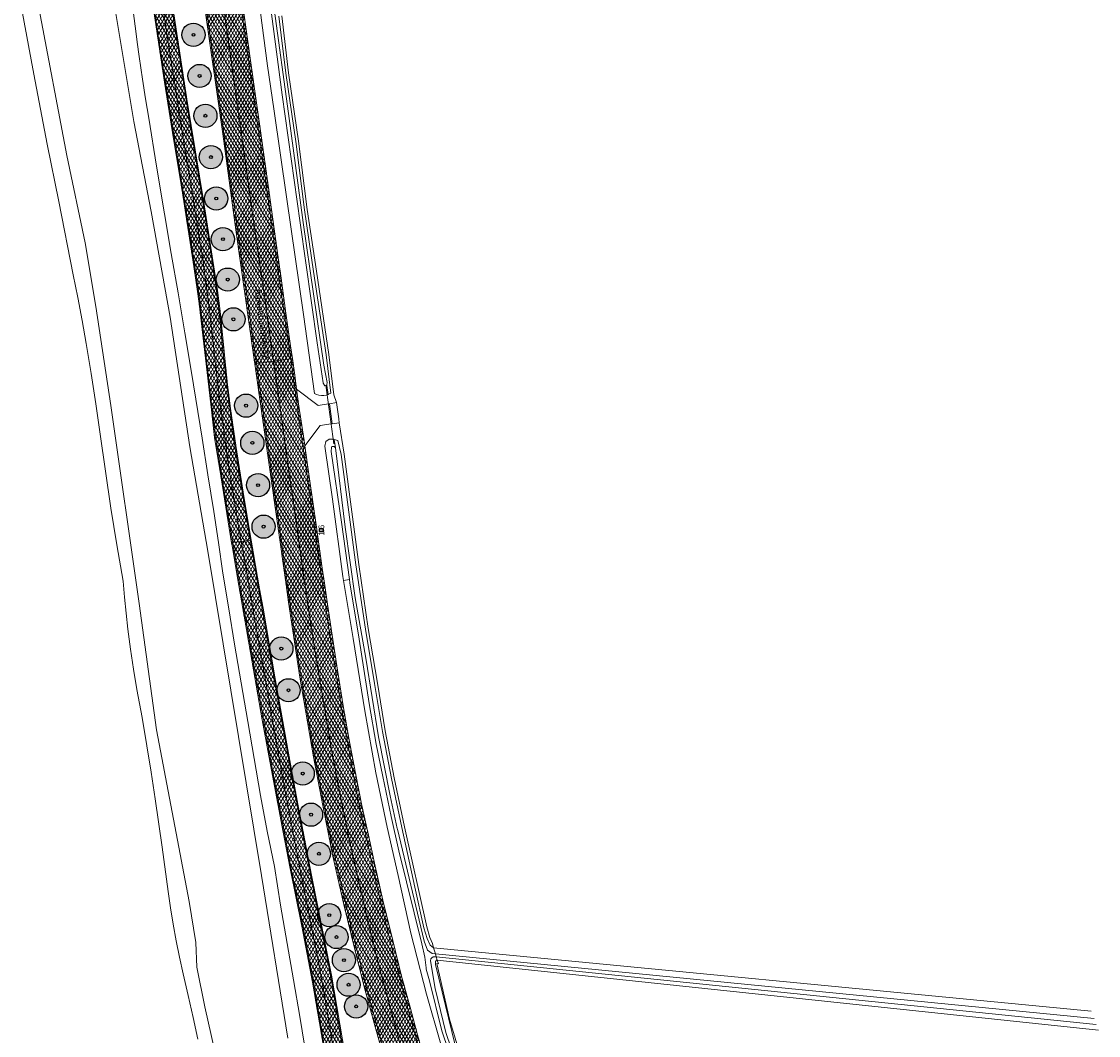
# Model space of a CAD drawing. Header units: metres. Extents: x 101608 to 104514, y 400798 to 405846.
# Tile 12 of 112: x 104285 to 104471, y 401476 to 401651. Entities that reach past the tile are written whole.
import ezdxf
from ezdxf.enums import TextEntityAlignment as Align

# ---------------------------------------------------------------- set-up
doc = ezdxf.new("R2010")
doc.units = ezdxf.units.M
for name, color, linetype, lineweight in [('B-WE-GR-BOOM-A', 63, 'Continuous', 25), ('B-WE-GR-BOOM-S', 90, 'Continuous', 25), ('B-WE-GR-BOUWLAND-GV', 80, 'Continuous', 13), ('B-WE-GR-GRAS-GV', 60, 'Continuous', 13), ('B-WE-IE-MEUBILAIR_WEGMEUBILAIR_PAAL-S', 7, 'Continuous', 25), ('B-WE-IE-TERREINAFSCHEIDING_KUNSTMATIG_HEKWERK_RASTER-G', 30, 'IE-TERREINAFSCHEIDING-KUNSTMATIG', 18), ('B-WE-KW-KUNSTWERK_DUIKER-G', 170, 'Continuous', 18), ('B-WE-OG-TOPOGRAFIE-T18', 7, 'Continuous', 18), ('B-WE-OG-WATER_SLOOT-GV', 120, 'Continuous', 18), ('B-WE-VH-GESLOTENVERHARDING_ASFALT-A-500', 12, 'Continuous', 18), ('B-WE-VH-KANTVERHARDING-G', 60, 'Continuous', 18), ('B-WE-VH-VERHARDING_ASFALT-GV', 252, 'Continuous', 18), ('B-WE-VH-VERHARDING_BETONSTRAATSTEEN-GV', 252, 'Continuous', 18), ('B-WE-VW-MARKERING_PICTOGRAM-G', 7, 'Continuous', 18)]:
    doc.layers.add(name, color=color, linetype=linetype, lineweight=lineweight)
doc.layers.add('Label_Puntobject', color=255, linetype='Continuous')
doc.styles.add('NLCS-ISO', font='NLCS-ISO.ttf')
doc.styles.add('NLCS-ISO-ANNOTATIVE-T25', font='NLCS-ISO.ttf', dxfattribs={"height": 2.5})
doc.linetypes.add('IE-TERREINAFSCHEIDING-KUNSTMATIG', pattern='A,4,[82,NLCS.SHX,S=0.75,R=90,X=0,Y=0],4,-2', length=10)
pattern_1 = [(60, (0, 0), (-0.4330127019, 0.25), []), (120, (0, 0), (-0.4330127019, -0.25), [])]

# ---------------------------------------------------------------- blocks, each defined once
blk = doc.blocks.new('SIE-WEG_PAAL_HECTOMETERPAAL-SO')
at = {"color": 0, "linetype": 'ByBlock', "lineweight": -2}
blk.add_lwpolyline([(-1.44375, -0.94375), (1.44375, -0.94375), (1.44375, 0.94375), (-1.44375, 0.94375)], close=True, dxfattribs=at)
at = {"color": 0, "linetype": 'ByBlock', "lineweight": -2, "style": 'NLCS-ISO'}
blk.add_text('hm', height=1.5, dxfattribs=at).set_placement((0, 0), align=Align.MIDDLE_CENTER)
at = {"style": 'NLCS-ISO'}
blk.add_attdef('WAARDE', (2.13125, -1.69375), '', height=1.5, dxfattribs=at)
blk = doc.blocks.new('SGR-BOOM_01-SO')
at = {"layer": 'B-WE-GR-BOOM-A'}
h = blk.add_hatch(color=256, dxfattribs=at)
h.dxf.hatch_style = 1
edge = h.paths.add_edge_path()
edge.add_arc((0, 0), 2, 0, 360)
at = {"color": 0, "linetype": 'ByBlock', "lineweight": -2}
for radius in [2, 0.25]:
    blk.add_circle((0, 0), radius, dxfattribs=at)

msp = doc.modelspace()

# ---------------------------------------------------------------- hatches: boundary and pattern name
at = {"layer": 'B-WE-VH-GESLOTENVERHARDING_ASFALT-A-500'}
h = msp.add_hatch(dxfattribs=at)
h.set_pattern_fill('AVH-ASFALT-SOD', color=256, scale=0.5, pattern_type=2)
h.set_pattern_definition(pattern_1)
h.paths.add_polyline_path([(104315.223, 401686.467), (104312.243, 401686.054), (104311.988, 401686.019), (104313.303, 401676.785), (104314.87, 401665.76), (104316.764, 401652.48), (104319.739, 401631.613), (104321.994, 401615.057), (104325.019, 401593.514), (104325.238, 401591.962), (104325.524, 401592.001), (104328.473, 401592.413), (104327.104, 401602.351), (104325.384, 401614.281), (104323.715, 401626.155), (104322.098, 401637.624), (104322.037, 401638.06), (104320.342, 401649.979), (104318.701, 401661.827), (104316.743, 401675.749), (104315.325, 401685.727)])
h = msp.add_hatch(dxfattribs=at)
h.set_pattern_fill('AVH-ASFALT-SOD', color=256, scale=0.5, pattern_type=2)
h.set_pattern_definition(pattern_1)
h.paths.add_polyline_path([(104318.501, 401686.921), (104318.187, 401686.877), (104315.223, 401686.467), (104315.325, 401685.727), (104316.743, 401675.749), (104318.701, 401661.827), (104320.342, 401649.979), (104322.037, 401638.06), (104322.098, 401637.624), (104323.715, 401626.155), (104325.384, 401614.281), (104327.104, 401602.351), (104328.473, 401592.413), (104331.45, 401592.829), (104331.727, 401592.868), (104331.405, 401595.095), (104330.613, 401600.699), (104329.809, 401606.754), (104329.191, 401611.037), (104328.377, 401616.94), (104327.637, 401622.308), (104326.938, 401627.226), (104326.147, 401632.946), (104325.361, 401638.212), (104324.516, 401644.277), (104323.645, 401650.451), (104322.966, 401655.533), (104321.83, 401663.432), (104320.87, 401670.45), (104319.838, 401677.806), (104318.744, 401685.193)])
h = msp.add_hatch(dxfattribs=at)
h.set_pattern_fill('AVH-ASFALT-SOD', color=256, scale=0.5, pattern_type=2)
h.set_pattern_definition(pattern_1)
h.paths.add_polyline_path([(104310.033, 401660.51), (104309.84, 401660.483), (104308.382, 401660.281), (104306.862, 401660.071), (104306.737, 401660.053), (104306.979, 401658.506), (104308.501, 401648.199), (104309.676, 401640.517), (104311.253, 401630.798), (104312.755, 401621.433), (104314.562, 401609.916), (104315.316, 401604.836), (104315.634, 401602.352), (104316.475, 401595.396), (104317.76, 401584.041), (104318.309, 401579.276), (104319.441, 401572.285), (104321.254, 401561.108), (104321.451, 401561.137), (104322.91, 401561.345), (104324.463, 401561.562), (104324.614, 401561.583), (104323.395, 401568.73), (104321.996, 401577.867), (104321.081, 401584.242), (104320.508, 401588.864), (104319.965, 401594.074), (104319.247, 401601.071), (104318.823, 401604.589), (104316.438, 401619.766), (104313.53, 401637.632), (104311.511, 401650.814)])
h = msp.add_hatch(dxfattribs=at)
h.set_pattern_fill('AVH-ASFALT-SOD', color=256, scale=0.5, pattern_type=2)
h.set_pattern_definition(pattern_1)
h.paths.add_polyline_path([(104328.473, 401592.413), (104325.524, 401592.001), (104325.238, 401591.962), (104327.702, 401574.527), (104330.634, 401553.89), (104331.059, 401550.899), (104333.047, 401537.963), (104335.396, 401524.222), (104336.977, 401515.793), (104338.694, 401507.067), (104340.597, 401498.749), (104342.498, 401490.977), (104344.067, 401484.768), (104346.028, 401477.652), (104347.513, 401472.334), (104350.09, 401463.888), (104350.401, 401463.987), (104353.28, 401464.91), (104352.527, 401467.262), (104350.812, 401472.905), (104349.095, 401479.111), (104346.944, 401487.141), (104344.896, 401495.212), (104343.174, 401502.65), (104341.589, 401509.698), (104340.02, 401517.347), (104338.523, 401525.107), (104335.559, 401542.912), (104333.778, 401554.776), (104332.109, 401566.722), (104330.41, 401578.565), (104328.741, 401590.47)])
h = msp.add_hatch(dxfattribs=at)
h.set_pattern_fill('AVH-ASFALT-SOD', color=256, scale=0.5, pattern_type=2)
h.set_pattern_definition(pattern_1)
h.paths.add_polyline_path([(104333.866, 401577.832), (104333.739, 401578.723), (104332.864, 401584.675), (104332.469, 401587.585), (104332.135, 401590.044), (104331.727, 401592.868), (104331.45, 401592.829), (104328.473, 401592.413), (104328.741, 401590.47), (104330.41, 401578.565), (104332.109, 401566.722), (104333.778, 401554.776), (104335.559, 401542.912), (104338.523, 401525.107), (104340.02, 401517.347), (104341.589, 401509.698), (104343.174, 401502.65), (104344.896, 401495.212), (104346.944, 401487.141), (104349.095, 401479.111), (104350.812, 401472.905), (104352.527, 401467.262), (104353.28, 401464.91), (104356.044, 401465.796), (104356.384, 401465.905), (104356.198, 401466.502), (104354.693, 401471.4), (104353.342, 401476.268), (104352.126, 401480.798), (104350.524, 401486.607), (104349.049, 401492.538), (104347.358, 401499.473), (104345.999, 401505.362), (104344.952, 401510.186), (104343.719, 401515.83), (104342.632, 401521.38), (104341.49, 401527.414), (104340.555, 401532.628), (104339.494, 401539.144), (104338.577, 401545.198), (104337.775, 401550.546), (104337.247, 401554.14), (104336.869, 401556.714), (104335.884, 401563.797), (104334.615, 401572.556)])
h = msp.add_hatch(dxfattribs=at)
h.set_pattern_fill('AVH-ASFALT-SOD', color=256, scale=0.5, pattern_type=2)
h.set_pattern_definition(pattern_1)
h.paths.add_polyline_path([(104326.048, 401553.174), (104324.614, 401561.583), (104324.463, 401561.562), (104322.91, 401561.345), (104321.451, 401561.137), (104321.254, 401561.108), (104321.335, 401560.606), (104322.481, 401553.765), (104324.481, 401542.203), (104326.539, 401530.584), (104328.292, 401520.99), (104330.151, 401511.233), (104331.379, 401504.947), (104333.386, 401494.978), (104335.198, 401485.353), (104337.651, 401470.971), (104339.288, 401460.627), (104339.446, 401460.654), (104340.906, 401460.899), (104342.482, 401461.164), (104342.673, 401461.197), (104342.24, 401463.844), (104340.815, 401472.693), (104338.459, 401486.522), (104337.188, 401493.157), (104335.11, 401503.481), (104332.525, 401516.955), (104331.067, 401524.852), (104328.692, 401537.993), (104326.687, 401549.858)])

# ---------------------------------------------------------------- linework, layer by layer
at = {"layer": 'B-WE-GR-BOUWLAND-GV', "flags": 128}
msp.add_lwpolyline([(104315.4, 401475.49), (104314.61, 401479.264), (104313.765, 401483.025), (104312.864, 401486.774), (104312.255, 401489.627), (104311.693, 401492.489), (104311.179, 401495.36), (104310.723, 401498.168), (104310.312, 401500.984), (104309.27, 401508.597), (104308.057, 401516.973), (104307.374, 401521.547), (104306.64, 401526.114), (104305.801, 401530.982), (104304.905, 401535.839), (104304.317, 401539.289), (104303.798, 401542.75), (104303.347, 401546.221), (104303.039, 401548.967), (104302.775, 401551.718), (104302.553, 401554.473), (104301.467, 401560.764), (104300.442, 401567.066), (104299.466, 401573.462), (104298.553, 401579.868), (104297.824, 401585.084), (104297.028, 401590.29), (104296.166, 401595.486), (104295.463, 401599.446), (104294.722, 401603.4), (104293.942, 401607.346), (104291.427, 401619.942), (104289.413, 401629.824), (104287.15, 401641.94), (104285.01, 401653.369)], dxfattribs=at)
at = {"layer": 'B-WE-GR-GRAS-GV', "flags": 128}
for points in [[(104329.894, 401652.004), (104331.074, 401642.172), (104332.801, 401630.356), (104334.298, 401618.567), (104335.88, 401607.971), (104338.035, 401593.576), (104338.908, 401586.643), (104339.333, 401585.282), (104339.721, 401582.486), (104339.817, 401581.791), (104340.647, 401576.411), (104343.197, 401557.362), (104344.833, 401546.316), (104346.403, 401536.911), (104347.745, 401528.661), (104349.295, 401520.566), (104351.077, 401512.135), (104354.901, 401494.861), (104355.448, 401493.07), (104355.883, 401492.027), (104356.099, 401491.282), (104469.56, 401480.345)], [(104470.791, 401477.088), (104356.716, 401489.158), (104356.921, 401488.506), (104356.63, 401488.535), (104358.829, 401478.975), (104360.778, 401472.433)]]:
    msp.add_lwpolyline(points, dxfattribs=at)
at = {"layer": 'B-WE-IE-TERREINAFSCHEIDING_KUNSTMATIG_HEKWERK_RASTER-G', "flags": 128}
msp.add_lwpolyline([(104356.921, 401488.506), (104356.63, 401488.535), (104358.829, 401478.975), (104360.778, 401472.433), (104363.572, 401463.783), (104367.963, 401450.853), (104370.982, 401441.753), (104375.633, 401429.496), (104380.048, 401418.042), (104384.554, 401405.596), (104388.041, 401396.176), (104391.399, 401386.337), (104394.714, 401375.733), (104396.958, 401368.373), (104398.986, 401361.059), (104400.723, 401354.425), (104402.612, 401346.406), (104403.956, 401339.732), (104405.145, 401332.719), (104405.623, 401329.052), (104405.634, 401328.97), (104406.646, 401321.686), (104407.415, 401317.066), (104407.765, 401315.691), (104407.994, 401314.793)], dxfattribs=at)
at = {"layer": 'B-WE-KW-KUNSTWERK_DUIKER-G', "flags": 128}
msp.add_lwpolyline([(104338.902, 401578.157), (104337.506, 401588.276)], dxfattribs=at)
at = {"layer": 'B-WE-OG-WATER_SLOOT-GV', "flags": 128}
for points in [[(104325.424, 401658.744), (104326.451, 401650.76), (104327.465, 401643.348), (104328.535, 401635.944), (104330.804, 401620.345), (104333.669, 401600.504), (104335.537, 401586.838), (104335.921, 401586.669), (104336.325, 401586.559), (104336.741, 401586.508), (104337.16, 401586.52), (104337.573, 401586.592), (104337.729, 401586.644), (104337.894, 401586.699), (104337.688, 401588.213), (104337.348, 401588.201), (104337.067, 401588.64), (104337.069, 401588.708), (104336.037, 401595.61), (104333.078, 401616.287), (104329.958, 401638.375), (104327.245, 401658.931)], [(104327.245, 401658.931), (104329.958, 401638.375), (104333.078, 401616.287), (104336.037, 401595.61), (104337.069, 401588.708), (104337.067, 401588.64), (104337.348, 401588.201), (104337.688, 401588.213), (104337.691, 401588.326), (104337.694, 401588.394), (104337.706, 401588.779), (104337.164, 401591.766), (104333.601, 401616.339), (104331.059, 401635.144), (104328.584, 401653.177)], [(104300.712, 401655.867), (104304.41, 401633.787), (104307.367, 401618.219), (104310.637, 401599.991), (104314.022, 401577.678), (104317.146, 401559.667), (104326.399, 401503.752), (104330.945, 401475.675)], [(104330.945, 401475.675), (104326.399, 401503.752), (104317.146, 401559.667), (104314.022, 401577.678), (104310.637, 401599.991), (104307.367, 401618.219), (104304.41, 401633.787), (104300.712, 401655.867)], [(104285.01, 401653.369), (104287.15, 401641.94), (104289.413, 401629.824), (104291.427, 401619.942), (104293.942, 401607.346), (104294.722, 401603.4), (104295.463, 401599.446), (104296.166, 401595.486), (104297.028, 401590.29), (104297.824, 401585.084), (104298.553, 401579.868), (104299.466, 401573.462), (104300.442, 401567.066), (104301.467, 401560.764), (104302.553, 401554.473), (104302.775, 401551.718), (104303.039, 401548.967), (104303.347, 401546.221), (104303.798, 401542.75), (104304.317, 401539.289), (104304.905, 401535.839), (104305.801, 401530.982), (104306.64, 401526.114), (104307.374, 401521.547), (104308.057, 401516.973), (104309.27, 401508.597), (104310.312, 401500.984), (104310.723, 401498.168), (104311.179, 401495.36), (104311.693, 401492.489), (104312.255, 401489.627), (104312.864, 401486.774), (104313.765, 401483.025), (104314.61, 401479.264), (104315.4, 401475.49)], [(104319.956, 401466.245), (104316.654, 401481.08), (104315.241, 401487.949), (104315.094, 401492.166), (104313.912, 401499.258), (104308.303, 401528.863), (104305.31, 401550.63), (104300.391, 401584.789), (104297.841, 401601.872), (104295.961, 401612.813), (104292.85, 401627.918), (104288.059, 401653.096)], [(104288.059, 401653.096), (104292.85, 401627.918), (104295.961, 401612.813), (104297.841, 401601.872), (104300.391, 401584.789), (104305.31, 401550.63), (104308.303, 401528.863), (104313.912, 401499.258), (104315.094, 401492.166), (104315.241, 401487.949), (104316.654, 401481.08), (104319.956, 401466.245)], [(104335.075, 401466.704), (104333.033, 401479.447), (104331.899, 401485.717), (104330.807, 401491.995), (104329.7, 401498.632), (104328.639, 401505.278), (104327.411, 401511.406), (104326.251, 401517.548), (104325.121, 401523.918), (104324.064, 401530.301), (104322.905, 401536.963), (104321.769, 401543.629), (104320.748, 401549.75), (104319.747, 401555.875), (104318.969, 401561.18), (104318.166, 401566.481), (104317.175, 401572.811), (104316.149, 401579.135), (104314.331, 401590.478), (104313.195, 401597.345), (104312.032, 401604.208), (104310.837, 401611.022), (104309.672, 401617.841), (104308.304, 401626.083), (104306.978, 401634.333), (104306.411, 401637.68), (104305.878, 401641.033), (104305.298, 401644.956), (104304.958, 401647.46), (104304.764, 401648.886), (104304.276, 401652.822)], [(104328.584, 401653.177), (104331.059, 401635.144), (104333.601, 401616.339), (104337.164, 401591.766), (104337.706, 401588.779), (104337.694, 401588.394), (104337.691, 401588.326), (104337.688, 401588.213), (104337.894, 401586.699), (104337.983, 401586.729), (104338.368, 401586.927), (104337.539, 401593.507), (104335.385, 401607.897), (104333.803, 401618.499), (104332.306, 401630.289), (104330.579, 401642.106), (104329.397, 401651.942)], [(104363.489, 401461.154), (104358.215, 401476.667), (104356.344, 401484.275), (104355.555, 401489.008), (104355.616, 401489.368), (104355.765, 401489.517), (104356.036, 401489.713), (104356.358, 401489.701), (104356.563, 401489.683), (104356.398, 401490.252), (104355.875, 401490.297), (104355.03, 401490.845), (104354.445, 401492.428), (104350.997, 401506.885), (104349.855, 401511.705), (104349.792, 401511.865), (104348.63, 401517.501), (104346.612, 401527.653), (104344.383, 401541.234), (104342.577, 401551.628), (104340.849, 401563.811), (104339.145, 401577.512), (104338.925, 401577.723), (104338.516, 401577.691), (104338.466, 401577.556), (104338.444, 401576.854), (104340.195, 401564.67), (104341.562, 401554.764), (104341.637, 401554.219), (104343.283, 401544.465), (104345.001, 401533.416), (104346.195, 401526.358), (104347.338, 401520.831), (104348.749, 401513.917), (104350.111, 401508), (104354.047, 401491.93), (104354.571, 401489.655), (104354.831, 401487.791), (104354.827, 401487.588), (104355.378, 401485.561), (104357.506, 401476.956), (104363.176, 401460.31)], [(104363.176, 401460.31), (104357.506, 401476.956), (104355.378, 401485.561), (104354.827, 401487.588), (104354.831, 401487.791), (104354.571, 401489.655), (104354.047, 401491.93), (104350.111, 401508), (104348.749, 401513.917), (104347.338, 401520.831), (104346.195, 401526.358), (104345.001, 401533.416), (104343.283, 401544.465), (104341.637, 401554.219), (104341.562, 401554.764), (104340.558, 401554.618), (104342.203, 401544.609), (104344.239, 401532.135), (104346.133, 401521.442), (104348.096, 401512.096), (104349.984, 401503.72), (104352.183, 401493.815), (104354.845, 401483.295), (104357.332, 401474.643)], [(104469.56, 401480.345), (104356.099, 401491.282), (104356.398, 401490.252), (104470.048, 401479.054)], [(104470.048, 401479.054), (104356.398, 401490.252), (104356.563, 401489.683), (104470.423, 401478.063)], [(104359.801, 401474.497), (104356.427, 401488.371), (104356.425, 401488.68), (104356.445, 401488.894), (104356.571, 401489.151), (104356.716, 401489.158), (104356.563, 401489.683), (104356.358, 401489.701), (104356.036, 401489.713), (104355.765, 401489.517), (104355.616, 401489.368), (104355.555, 401489.008), (104356.344, 401484.275), (104358.215, 401476.667), (104363.489, 401461.154)]]:
    msp.add_lwpolyline(points, dxfattribs=at)
for points in [[(104339.145, 401577.512), (104338.954, 401578.918), (104338.792, 401578.964), (104338.069, 401578.981), (104337.483, 401578.574), (104337.325, 401577.784), (104338.639, 401568.649), (104340.447, 401555.291), (104340.558, 401554.618), (104341.562, 401554.764), (104340.195, 401564.67), (104338.444, 401576.854), (104338.466, 401577.556), (104338.516, 401577.691), (104338.925, 401577.723)], [(104338.954, 401578.918), (104339.145, 401577.512), (104340.849, 401563.811), (104342.577, 401551.628), (104344.383, 401541.234), (104346.612, 401527.653), (104348.63, 401517.501), (104349.792, 401511.865), (104349.855, 401511.705), (104350.997, 401506.885), (104354.445, 401492.428), (104355.03, 401490.845), (104355.875, 401490.297), (104356.398, 401490.252), (104356.099, 401491.282), (104355.48, 401491.695), (104354.977, 401492.9), (104354.417, 401494.733), (104352.856, 401501.707), (104350.588, 401512.03), (104348.805, 401520.467), (104347.253, 401528.574), (104345.909, 401536.83), (104344.339, 401546.239), (104342.702, 401557.292), (104340.155, 401576.32), (104339.583, 401578.741)]]:
    msp.add_lwpolyline(points, close=True, dxfattribs=at)
at = {"layer": 'B-WE-OG-WATER_SLOOT-GV'}
msp.add_lwpolyline([(104470.423, 401478.063), (104356.563, 401489.683), (104356.716, 401489.158), (104470.791, 401477.088)], dxfattribs=at)
at = {"layer": 'B-WE-VH-KANTVERHARDING-G', "flags": 128}
msp.add_lwpolyline([(104315.223, 401686.467), (104312.243, 401686.054), (104311.988, 401686.019), (104313.303, 401676.785), (104314.87, 401665.76), (104316.764, 401652.48), (104319.739, 401631.613), (104321.994, 401615.057), (104325.019, 401593.514), (104325.238, 401591.962), (104325.524, 401592.001), (104328.473, 401592.413), (104327.104, 401602.351), (104325.384, 401614.281), (104323.715, 401626.155), (104322.098, 401637.624), (104322.037, 401638.06), (104320.342, 401649.979), (104318.701, 401661.827), (104316.743, 401675.749), (104315.325, 401685.727)], close=True, dxfattribs=at)
for points in [[(104318.701, 401661.827), (104320.342, 401649.979), (104322.037, 401638.06), (104322.098, 401637.624), (104323.715, 401626.155), (104325.384, 401614.281), (104327.104, 401602.351), (104328.473, 401592.413), (104331.45, 401592.829), (104331.727, 401592.868), (104331.405, 401595.095), (104330.613, 401600.699), (104329.809, 401606.754), (104329.191, 401611.037), (104328.377, 401616.94), (104327.637, 401622.308), (104326.938, 401627.226), (104326.147, 401632.946), (104325.361, 401638.212), (104324.516, 401644.277), (104323.645, 401650.451), (104322.966, 401655.533)], [(104306.979, 401658.506), (104308.501, 401648.199), (104309.676, 401640.517), (104311.253, 401630.798), (104312.755, 401621.433), (104314.562, 401609.916), (104315.316, 401604.836), (104315.634, 401602.352), (104316.475, 401595.396), (104317.76, 401584.041), (104318.309, 401579.276), (104319.441, 401572.285), (104321.254, 401561.108), (104321.451, 401561.137), (104322.91, 401561.345), (104324.463, 401561.562), (104324.614, 401561.583), (104323.395, 401568.73), (104321.996, 401577.867), (104321.081, 401584.242), (104320.508, 401588.864), (104319.965, 401594.074), (104319.247, 401601.071), (104318.823, 401604.589), (104316.438, 401619.766), (104313.53, 401637.632), (104311.511, 401650.814), (104310.033, 401660.51)], [(104350.812, 401472.905), (104349.095, 401479.111), (104346.944, 401487.141), (104344.896, 401495.212), (104343.174, 401502.65), (104341.589, 401509.698), (104340.02, 401517.347), (104338.523, 401525.107), (104335.559, 401542.912), (104333.778, 401554.776), (104332.109, 401566.722), (104330.41, 401578.565), (104328.741, 401590.47), (104328.473, 401592.413), (104325.524, 401592.001), (104325.238, 401591.962), (104327.702, 401574.527), (104330.634, 401553.89), (104331.059, 401550.899), (104333.047, 401537.963), (104335.396, 401524.222), (104336.977, 401515.793), (104338.694, 401507.067), (104340.597, 401498.749), (104342.498, 401490.977), (104344.067, 401484.768), (104346.028, 401477.652), (104347.513, 401472.334)], [(104354.693, 401471.4), (104353.342, 401476.268), (104352.126, 401480.798), (104350.524, 401486.607), (104349.049, 401492.538), (104347.358, 401499.473), (104345.999, 401505.362), (104344.952, 401510.186), (104343.719, 401515.83), (104342.632, 401521.38), (104341.49, 401527.414), (104340.555, 401532.628), (104339.494, 401539.144), (104338.577, 401545.198), (104337.775, 401550.546), (104337.247, 401554.14), (104336.869, 401556.714), (104335.884, 401563.797), (104334.615, 401572.556), (104333.866, 401577.832), (104333.739, 401578.723), (104332.864, 401584.675), (104332.469, 401587.585), (104332.135, 401590.044), (104331.727, 401592.868), (104331.45, 401592.829), (104328.473, 401592.413), (104328.741, 401590.47), (104330.41, 401578.565), (104332.109, 401566.722), (104333.778, 401554.776), (104335.559, 401542.912), (104338.523, 401525.107), (104340.02, 401517.347), (104341.589, 401509.698), (104343.174, 401502.65), (104344.896, 401495.212), (104346.944, 401487.141), (104349.095, 401479.111), (104350.812, 401472.905)], [(104340.815, 401472.693), (104338.459, 401486.522), (104337.188, 401493.157), (104335.11, 401503.481), (104332.525, 401516.955), (104331.067, 401524.852), (104328.692, 401537.993), (104326.687, 401549.858), (104326.048, 401553.174), (104324.614, 401561.583), (104324.463, 401561.562), (104322.91, 401561.345), (104321.451, 401561.137), (104321.254, 401561.108), (104321.335, 401560.606), (104322.481, 401553.765), (104324.481, 401542.203), (104326.539, 401530.584), (104328.292, 401520.99), (104330.151, 401511.233), (104331.379, 401504.947), (104333.386, 401494.978), (104335.198, 401485.353), (104337.651, 401470.971)]]:
    msp.add_lwpolyline(points, dxfattribs=at)
at = {"layer": 'B-WE-VH-VERHARDING_ASFALT-GV', "flags": 128}
msp.add_lwpolyline([(104315.223, 401686.467), (104312.243, 401686.054), (104311.988, 401686.019), (104313.303, 401676.785), (104314.87, 401665.76), (104316.764, 401652.48), (104319.739, 401631.613), (104321.994, 401615.057), (104325.019, 401593.514), (104325.238, 401591.962), (104325.524, 401592.001), (104328.473, 401592.413), (104327.104, 401602.351), (104325.384, 401614.281), (104323.715, 401626.155), (104322.098, 401637.624), (104322.037, 401638.06), (104320.342, 401649.979), (104318.701, 401661.827), (104316.743, 401675.749), (104315.325, 401685.727)], close=True, dxfattribs=at)
for points in [[(104318.701, 401661.827), (104320.342, 401649.979), (104322.037, 401638.06), (104322.098, 401637.624), (104323.715, 401626.155), (104325.384, 401614.281), (104327.104, 401602.351), (104328.473, 401592.413), (104331.45, 401592.829), (104331.727, 401592.868), (104331.405, 401595.095), (104330.613, 401600.699), (104329.809, 401606.754), (104329.191, 401611.037), (104328.377, 401616.94), (104327.637, 401622.308), (104326.938, 401627.226), (104326.147, 401632.946), (104325.361, 401638.212), (104324.516, 401644.277), (104323.645, 401650.451), (104322.966, 401655.533)], [(104306.979, 401658.506), (104308.501, 401648.199), (104309.676, 401640.517), (104311.253, 401630.798), (104312.755, 401621.433), (104314.562, 401609.916), (104315.316, 401604.836), (104315.634, 401602.352), (104316.475, 401595.396), (104317.76, 401584.041), (104318.309, 401579.276), (104319.441, 401572.285), (104321.254, 401561.108), (104321.451, 401561.137), (104322.91, 401561.345), (104324.463, 401561.562), (104324.614, 401561.583), (104323.395, 401568.73), (104321.996, 401577.867), (104321.081, 401584.242), (104320.508, 401588.864), (104319.965, 401594.074), (104319.247, 401601.071), (104318.823, 401604.589), (104316.438, 401619.766), (104313.53, 401637.632), (104311.511, 401650.814), (104310.033, 401660.51)], [(104350.812, 401472.905), (104349.095, 401479.111), (104346.944, 401487.141), (104344.896, 401495.212), (104343.174, 401502.65), (104341.589, 401509.698), (104340.02, 401517.347), (104338.523, 401525.107), (104335.559, 401542.912), (104333.778, 401554.776), (104332.109, 401566.722), (104330.41, 401578.565), (104328.741, 401590.47), (104328.473, 401592.413), (104325.524, 401592.001), (104325.238, 401591.962), (104327.702, 401574.527), (104330.634, 401553.89), (104331.059, 401550.899), (104333.047, 401537.963), (104335.396, 401524.222), (104336.977, 401515.793), (104338.694, 401507.067), (104340.597, 401498.749), (104342.498, 401490.977), (104344.067, 401484.768), (104346.028, 401477.652), (104347.513, 401472.334)], [(104354.693, 401471.4), (104353.342, 401476.268), (104352.126, 401480.798), (104350.524, 401486.607), (104349.049, 401492.538), (104347.358, 401499.473), (104345.999, 401505.362), (104344.952, 401510.186), (104343.719, 401515.83), (104342.632, 401521.38), (104341.49, 401527.414), (104340.555, 401532.628), (104339.494, 401539.144), (104338.577, 401545.198), (104337.775, 401550.546), (104337.247, 401554.14), (104336.869, 401556.714), (104335.884, 401563.797), (104334.615, 401572.556), (104333.866, 401577.832), (104333.739, 401578.723), (104332.864, 401584.675), (104332.469, 401587.585), (104332.135, 401590.044), (104331.727, 401592.868), (104331.45, 401592.829), (104328.473, 401592.413), (104328.741, 401590.47), (104330.41, 401578.565), (104332.109, 401566.722), (104333.778, 401554.776), (104335.559, 401542.912), (104338.523, 401525.107), (104340.02, 401517.347), (104341.589, 401509.698), (104343.174, 401502.65), (104344.896, 401495.212), (104346.944, 401487.141), (104349.095, 401479.111), (104350.812, 401472.905)], [(104340.815, 401472.693), (104338.459, 401486.522), (104337.188, 401493.157), (104335.11, 401503.481), (104332.525, 401516.955), (104331.067, 401524.852), (104328.692, 401537.993), (104326.687, 401549.858), (104326.048, 401553.174), (104324.614, 401561.583), (104324.463, 401561.562), (104322.91, 401561.345), (104321.451, 401561.137), (104321.254, 401561.108), (104321.335, 401560.606), (104322.481, 401553.765), (104324.481, 401542.203), (104326.539, 401530.584), (104328.292, 401520.99), (104330.151, 401511.233), (104331.379, 401504.947), (104333.386, 401494.978), (104335.198, 401485.353), (104337.651, 401470.971)]]:
    msp.add_lwpolyline(points, dxfattribs=at)
at = {"layer": 'B-WE-VH-VERHARDING_BETONSTRAATSTEEN-GV', "flags": 128}
for points in [[(104338.114, 401585.086), (104337.939, 401585.058), (104336.185, 401584.776), (104332.469, 401587.585), (104332.864, 401584.675), (104333.739, 401578.723), (104333.866, 401577.832), (104336.554, 401581.345), (104338.398, 401581.597), (104338.585, 401581.623)], [(104339.333, 401585.282), (104338.114, 401585.086), (104338.585, 401581.623), (104339.817, 401581.791), (104339.721, 401582.486)]]:
    msp.add_lwpolyline(points, close=True, dxfattribs=at)
at = {"layer": 'B-WE-VW-MARKERING_PICTOGRAM-G', "flags": 128}
for points in [[(104325.524, 401592.001), (104325.027, 401595.511), (104324.044, 401602.717), (104322.798, 401611.399), (104321.727, 401619.055), (104320.79, 401625.39), (104319.86, 401632.151), (104319.068, 401637.827), (104317.833, 401646.601), (104316.674, 401654.758), (104315.673, 401661.842), (104314.742, 401668.54), (104313.708, 401676.037), (104312.748, 401682.504), (104312.243, 401686.054)], [(104318.187, 401686.877), (104319.108, 401680.421), (104321.154, 401666.005), (104323.117, 401651.822), (104325.081, 401637.913), (104327.098, 401623.784), (104329.137, 401609.096), (104331.243, 401594.317), (104331.45, 401592.829)], [(104318.701, 401661.827), (104320.342, 401649.979)], [(104322.91, 401561.345), (104322.737, 401562.324), (104320.798, 401574.03), (104319.951, 401579.996), (104319.136, 401585.951), (104318.498, 401591.883), (104317.832, 401597.785), (104317.167, 401603.463), (104316.7, 401606.793), (104316.341, 401609.642), (104315.8, 401612.769), (104315.376, 401615.629), (104314.422, 401621.632), (104312.97, 401630.468), (104311.572, 401639.379), (104310.205, 401648.111), (104308.87, 401657.129), (104308.382, 401660.281)], [(104337.803, 401471.046), (104335.36, 401485.407), (104333.53, 401495.142), (104331.437, 401505.395), (104330.295, 401511.378), (104328.428, 401521.285), (104326.732, 401530.676), (104324.674, 401542.326), (104322.675, 401553.934), (104321.451, 401561.137), (104320.542, 401566.48), (104319.508, 401572.843), (104318.526, 401579.356), (104317.915, 401584.103), (104317.398, 401588.466), (104316.528, 401596.163), (104315.78, 401602.823), (104315.295, 401606.129), (104314.737, 401609.879), (104313.934, 401615.112), (104312.753, 401622.312), (104311.083, 401632.598), (104308.939, 401646.22), (104307.076, 401658.701)], [(104310.6, 401655.45), (104312.191, 401645.428), (104313.826, 401634.954), (104315.639, 401623.8), (104317.476, 401612.324), (104318.646, 401604.616), (104319.106, 401600.823), (104319.449, 401597.523), (104319.763, 401594.095), (104320.341, 401588.894), (104320.922, 401584.29), (104321.822, 401577.797), (104323.051, 401569.978), (104324.463, 401561.562), (104324.56, 401560.985), (104326.241, 401551.367), (104328.713, 401536.935), (104330.95, 401524.598), (104333.825, 401509.113), (104336.634, 401494.966), (104338.001, 401488.025), (104338.863, 401483.304), (104339.764, 401477.908), (104341.036, 401470.174)], [(104320.342, 401649.979), (104322.037, 401638.06)], [(104322.037, 401638.06), (104322.098, 401637.624)], [(104322.098, 401637.624), (104323.715, 401626.155)], [(104323.715, 401626.155), (104325.384, 401614.281)], [(104325.384, 401614.281), (104327.104, 401602.351)], [(104327.104, 401602.351), (104328.473, 401592.413)], [(104328.473, 401592.413), (104328.741, 401590.47)], [(104331.45, 401592.829), (104333.148, 401580.64), (104336.004, 401560.649), (104338.084, 401545.956), (104340.388, 401531.603), (104342.204, 401521.342), (104343.145, 401516.433), (104344.016, 401512.368), (104344.801, 401508.89), (104345.974, 401503.442), (104347.538, 401496.895), (104348.909, 401491.191), (104349.921, 401487.373), (104350.932, 401483.388), (104352.109, 401479.1), (104353.967, 401472.687), (104355.849, 401466.413), (104356.044, 401465.796)], [(104347.388, 401473.974), (104346.691, 401476.473), (104345.568, 401480.541), (104344.536, 401484.438), (104343.407, 401488.727), (104342.299, 401493.139), (104341.19, 401497.819), (104340.296, 401501.579), (104339.245, 401506.239), (104338.104, 401511.558), (104336.973, 401517.087), (104335.862, 401522.921), (104334.979, 401527.862), (104334.231, 401532.28), (104333.45, 401537.011), (104332.757, 401541.183), (104332.056, 401546.024), (104331.186, 401551.72), (104330.307, 401557.925), (104329.716, 401562.12), (104328.895, 401568.165), (104327.972, 401574.623), (104327.071, 401581.046), (104326.068, 401588.159), (104325.524, 401592.001)], [(104328.741, 401590.47), (104330.41, 401578.565)], [(104330.41, 401578.565), (104332.109, 401566.722)], [(104332.109, 401566.722), (104333.778, 401554.776)], [(104340.899, 401460.942), (104340.239, 401465.068), (104339.243, 401471.006), (104338.311, 401476.879), (104337.337, 401482.742), (104336.288, 401488.476), (104335.661, 401491.652), (104335.109, 401494.615), (104333.923, 401500.409), (104332.783, 401506.245), (104331.619, 401512.225), (104330.501, 401518.243), (104328.922, 401526.844), (104327.359, 401535.731), (104326.331, 401541.696), (104325.335, 401547.416), (104323.809, 401556.263), (104322.91, 401561.345)], [(104333.778, 401554.776), (104335.559, 401542.912)], [(104335.559, 401542.912), (104338.523, 401525.107)], [(104338.523, 401525.107), (104340.02, 401517.347)], [(104340.02, 401517.347), (104341.589, 401509.698)], [(104341.589, 401509.698), (104343.174, 401502.65)], [(104343.174, 401502.65), (104344.896, 401495.212)], [(104344.896, 401495.212), (104346.944, 401487.141)], [(104346.944, 401487.141), (104349.095, 401479.111)], [(104349.095, 401479.111), (104350.812, 401472.905)]]:
    msp.add_lwpolyline(points, dxfattribs=at)

# ---------------------------------------------------------------- block references
at = {"layer": 'B-WE-GR-BOOM-S'}
for p in [(104314.672, 401648.712), (104315.72, 401641.614), (104316.728, 401634.751), (104317.677, 401627.618), (104318.597, 401620.484), (104319.749, 401613.465), (104320.585, 401606.494), (104321.564, 401599.647), (104323.746, 401584.759), (104324.825, 401578.34), (104325.81, 401571.05), (104326.77, 401563.891), (104329.826, 401542.871), (104331.066, 401535.678), (104333.514, 401521.313), (104334.956, 401514.227), (104336.312, 401507.489), (104338.091, 401496.895), (104339.344, 401493.125), (104340.629, 401489.143), (104341.431, 401484.9), (104342.736, 401481.155)]:
    msp.add_blockref('SGR-BOOM_01-SO', p, dxfattribs=at)
at = {"layer": 'B-WE-IE-MEUBILAIR_WEGMEUBILAIR_PAAL-S', "xscale": 0.25, "yscale": 0.25, "zscale": 0.25}
msp.add_blockref('SIE-WEG_PAAL_HECTOMETERPAAL-SO', (104336.733, 401563.276), dxfattribs=at)

# ---------------------------------------------------------------- texts
at = {"layer": 'B-WE-OG-TOPOGRAFIE-T18', "style": 'NLCS-ISO-ANNOTATIVE-T25'}
msp.add_text('Zevenbergseweg', height=1.25, rotation=98, dxfattribs=at).set_placement((104326.464, 401598.766), align=Align.MIDDLE)
at = {"layer": 'Label_Puntobject', "lineweight": 25}
msp.add_text('1.6', height=1, rotation=90, dxfattribs=at).set_placement((104336.733, 401563.276, 1.234), align=Align.MIDDLE)

doc.saveas('drawing.dxf')
